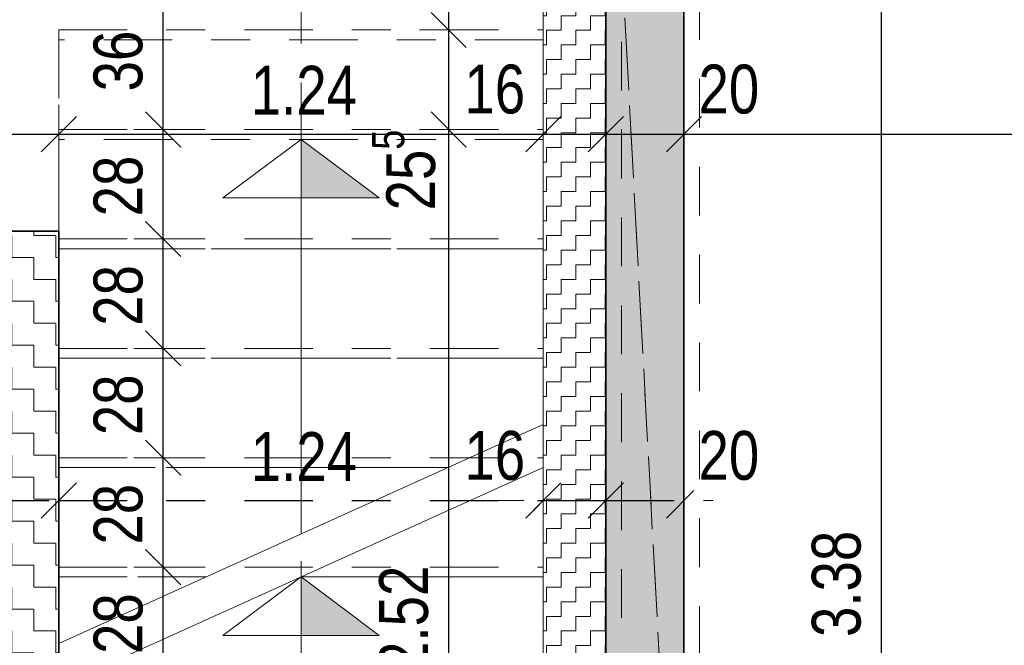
# Model space of a CAD drawing. Header units: metres. Extents: x -75 to 65, y -68 to 92.
# Tile 26 of 34: x 13.35 to 15.87, y 8.96 to 10.56. Entities that reach past the tile are written whole.
import ezdxf

# ---------------------------------------------------------------- set-up
doc = ezdxf.new("R2010")
doc.units = ezdxf.units.M
doc.header["$PDMODE"] = 65
for name, pattern in [('AUSGEZOGEN', [0]), ('STRICHLINIE_S4', [0.275, 0.175, -0.05, 0, -0.05]), ('VERDECKT2_S2', [0.165, 0.125, -0.04])]:
    doc.linetypes.add(name, pattern=pattern)
for name, color, linetype in [('XR$1$010 Aussenwände', 7, 'AUSGEZOGEN'), ('XR$1$010 Aussenwände Bauteilschraffuren', 7, 'AUSGEZOGEN'), ('XR$1$010 Aussenwände Schichttrennlinien', 7, 'AUSGEZOGEN'), ('XR$1$035 Decken', 7, 'AUSGEZOGEN'), ('XR$1$055 Treppen', 7, 'AUSGEZOGEN'), ('XR$1$065 Möbel Einrichtung', 7, 'AUSGEZOGEN'), ('XR$1$080 Raumdefinitionen Kontur', 7, 'AUSGEZOGEN'), ('XR$2$200 Schnittlinien', 7, 'AUSGEZOGEN')]:
    doc.layers.add(name, color=color, linetype=linetype)
doc.layers.add('XR$2$STANDARD_1', color=7, linetype='AUSGEZOGEN', lineweight=25)
doc.styles.add('ARIAL', font='arial.ttf')
doc.dimstyles.new('DIMSTYLE_3', dxfattribs={"dimtxt": 0.125, "dimasz": 0.15, "dimexe": 0, "dimexo": 0, "dimgap": 0.0625, "dimtad": 2, "dimrnd": 0.005, "dimzin": 4, "dimdsep": 46, "dimtxsty": 'ARIAL', "dimblk1": 'ALL_ML_STRICH', "dimblk2": 'ALL_ML_STRICH', "dimsah": 1, "dimcen": 0, "dimclrd": 7, "dimclre": 7, "dimclrt": 7, "dimadec": 0, "dimazin": 0, "dimtfac": 1, "dimtdec": 0, "dimtix": 1, "dimtmove": 2, "dimatfit": 3, "dimfxl": 0, "dimtzin": 0, "dimlwd": 0, "dimlwe": 18, "dimarcsym": 0})
doc.dimstyles.new('DIMSTYLE_7', dxfattribs={"dimtxt": 0.125, "dimasz": 0.15, "dimexe": 0, "dimexo": 0, "dimgap": 0.0625, "dimtad": 2, "dimdec": 1, "dimlfac": 100, "dimrnd": 0.5, "dimzin": 4, "dimdsep": 46, "dimtxsty": 'ARIAL', "dimblk1": 'ALL_ML_STRICH', "dimblk2": 'ALL_ML_STRICH', "dimsah": 1, "dimcen": 0, "dimclrd": 7, "dimclre": 7, "dimclrt": 7, "dimadec": 0, "dimazin": 0, "dimtfac": 1, "dimtdec": 0, "dimtix": 1, "dimtmove": 2, "dimatfit": 3, "dimfxl": 0, "dimtvp": 1.2, "dimtzin": 0, "dimlwd": 0, "dimlwe": 18, "dimarcsym": 0})
pattern_1 = [(0, (0.1125, 0.1125), (0.05625, 0.05625), [0.05625, -0.05625]), (90, (0.1125, 0.1125), (-0.05625, 0.05625), [0.05625, -0.05625])]

# ---------------------------------------------------------------- blocks, each defined once
blk = doc.blocks.new('ALL_ML_STRICH')
at = {"color": 0, "linetype": 'ByBlock', "lineweight": -2}
for p, q in [((0, -0.5), (0, 0.5)), ((-0.3, -0.3), (0.3, 0.3)), ((-1, 0), (0.5, 0))]:
    blk.add_line(p, q, dxfattribs=at)
blk = doc.blocks.new('*D88')
at = {"layer": 'DEFPOINTS', "color": 7, "linetype": 'AUSGEZOGEN', "lineweight": 18, "transparency": 16777216}
for p in [(14.6747, 10.2835), (14.4497, 7.7635), (14.5006, 7.7635)]:
    blk.add_point(p, dxfattribs=at)
at = {"layer": 'XR$2$STANDARD_1', "color": 7, "linetype": 'AUSGEZOGEN', "lineweight": -2, "transparency": 16777216}
for p, q in [((14.4497, 10.2835), (14.4497, 10.2835)), ((14.4497, 7.7635), (14.4497, 10.2835)), ((14.4497, 7.7635), (14.4497, 7.7635))]:
    blk.add_line(p, q, dxfattribs=at)
at = {"layer": 'XR$2$STANDARD_1', "color": 7, "linetype": 'AUSGEZOGEN', "lineweight": 18, "transparency": 16777216, "xscale": 0.15, "yscale": 0.15, "zscale": 0.15}
for p, rotation in [((14.4497, 10.2835), 90), ((14.4497, 7.7635), 270)]:
    blk.add_blockref('ALL_ML_STRICH', p, dxfattribs=dict(at, rotation=rotation))
at = {"layer": 'XR$2$STANDARD_1', "color": 7, "linetype": 'AUSGEZOGEN', "lineweight": 18, "transparency": 16777216, "insert": (14.3351, 9.0312), "char_height": 0.125, "width": 0.4, "attachment_point": 5, "rotation": 90, "style": 'ARIAL'}
blk.add_mtext('\\W0.80;\\A1;{\\A1;{2.52\\H0.082500;\\S^ ;}}', dxfattribs=at)
blk = doc.blocks.new('*D89')
at = {"layer": 'DEFPOINTS', "color": 7, "linetype": 'AUSGEZOGEN', "lineweight": 18, "transparency": 16777216}
for p in [(14.4147, 10.5385), (14.4497, 10.2835), (14.6747, 10.2835)]:
    blk.add_point(p, dxfattribs=at)
at = {"layer": 'XR$2$STANDARD_1', "color": 7, "linetype": 'AUSGEZOGEN', "lineweight": -2, "transparency": 16777216}
for p, q in [((14.4497, 10.5385), (14.4497, 10.5385)), ((14.4497, 10.2835), (14.4497, 10.5385)), ((14.4497, 10.2835), (14.4497, 10.2835))]:
    blk.add_line(p, q, dxfattribs=at)
at = {"layer": 'XR$2$STANDARD_1', "color": 7, "linetype": 'AUSGEZOGEN', "lineweight": 18, "transparency": 16777216, "xscale": 0.15, "yscale": 0.15, "zscale": 0.15}
for p, rotation in [((14.4497, 10.5385), 90), ((14.4497, 10.2835), 270)]:
    blk.add_blockref('ALL_ML_STRICH', p, dxfattribs=dict(at, rotation=rotation))
at = {"layer": 'XR$2$STANDARD_1', "color": 7, "linetype": 'AUSGEZOGEN', "lineweight": 18, "transparency": 16777216, "insert": (14.3351, 10.1799), "char_height": 0.125, "width": 0.4, "attachment_point": 5, "rotation": 90, "style": 'ARIAL'}
blk.add_mtext('\\W0.80;\\A1;{\\A1;{25\\H0.082500;\\S5^ ;}}', dxfattribs=at)
blk = doc.blocks.new('*D90')
at = {"layer": 'DEFPOINTS', "color": 7, "linetype": 'AUSGEZOGEN', "lineweight": 18, "transparency": 16777216}
for p in [(14.4147, 10.6435), (14.4147, 10.5385), (14.4497, 10.5385)]:
    blk.add_point(p, dxfattribs=at)
at = {"layer": 'XR$2$STANDARD_1', "color": 7, "linetype": 'AUSGEZOGEN', "lineweight": -2, "transparency": 16777216}
for p, q in [((14.4497, 10.6435), (14.4497, 10.6435)), ((14.4497, 10.5385), (14.4497, 10.6435)), ((14.4497, 10.5385), (14.4497, 10.5385))]:
    blk.add_line(p, q, dxfattribs=at)
at = {"layer": 'XR$2$STANDARD_1', "color": 7, "linetype": 'AUSGEZOGEN', "lineweight": 18, "transparency": 16777216, "xscale": 0.15, "yscale": 0.15, "zscale": 0.15}
for p, rotation in [((14.4497, 10.6435), 90), ((14.4497, 10.5385), 270)]:
    blk.add_blockref('ALL_ML_STRICH', p, dxfattribs=dict(at, rotation=rotation))
at = {"layer": 'XR$2$STANDARD_1', "color": 7, "linetype": 'AUSGEZOGEN', "lineweight": 18, "transparency": 16777216, "insert": (14.3351, 10.8285), "char_height": 0.125, "width": 0.4, "attachment_point": 5, "rotation": 90, "style": 'ARIAL'}
blk.add_mtext('\\W0.80;\\A1;{\\A1;{10\\H0.082500;\\S5^ ;}}', dxfattribs=at)
blk = doc.blocks.new('*D94')
at = {"layer": 'DEFPOINTS', "color": 7, "linetype": 'AUSGEZOGEN', "lineweight": 18, "transparency": 16777216}
for p in [(15.5747, 10.8035), (15.5571, 7.4235), (15.7239, 7.4235)]:
    blk.add_point(p, dxfattribs=at)
at = {"layer": 'XR$2$STANDARD_1', "color": 7, "linetype": 'AUSGEZOGEN', "lineweight": -2, "transparency": 16777216}
for p, q in [((15.5571, 10.8035), (15.5571, 10.8035)), ((15.5571, 7.4235), (15.5571, 10.8035)), ((15.5571, 7.4235), (15.5571, 7.4235))]:
    blk.add_line(p, q, dxfattribs=at)
at = {"layer": 'XR$2$STANDARD_1', "color": 7, "linetype": 'AUSGEZOGEN', "lineweight": 18, "transparency": 16777216, "xscale": 0.15, "yscale": 0.15, "zscale": 0.15}
for p, rotation in [((15.5571, 10.8035), 90), ((15.5571, 7.4235), 270)]:
    blk.add_blockref('ALL_ML_STRICH', p, dxfattribs=dict(at, rotation=rotation))
at = {"layer": 'XR$2$STANDARD_1', "color": 7, "linetype": 'AUSGEZOGEN', "lineweight": 18, "transparency": 16777216, "insert": (15.4424, 9.1206), "char_height": 0.125, "width": 0.4, "attachment_point": 5, "rotation": 90, "style": 'ARIAL'}
blk.add_mtext('\\W0.80;\\A1;{\\A1;{3.38\\H0.082500;\\S^ ;}}', dxfattribs=at)
blk = doc.blocks.new('*D108')
at = {"layer": 'DEFPOINTS', "color": 7, "linetype": 'AUSGEZOGEN', "lineweight": 18, "transparency": 16777216}
for p in [(11.4518, 10.4672), (13.4518, 10.362), (11.4518, 10.2717)]:
    blk.add_point(p, dxfattribs=at)
at = {"layer": 'XR$2$STANDARD_1', "color": 7, "linetype": 'AUSGEZOGEN', "lineweight": -2, "transparency": 16777216}
for p, q in [((11.4518, 10.2544), (11.4518, 10.2717)), ((11.4518, 10.2717), (13.4518, 10.2717)), ((13.4518, 10.2717), (13.4518, 10.2717))]:
    blk.add_line(p, q, dxfattribs=at)
at = {"layer": 'XR$2$STANDARD_1', "color": 7, "linetype": 'AUSGEZOGEN', "lineweight": 18, "transparency": 16777216, "xscale": 0.15, "yscale": 0.15, "zscale": 0.15, "rotation": 180}
blk.add_blockref('ALL_ML_STRICH', (11.4518, 10.2717), dxfattribs=at)
at = {"layer": 'XR$2$STANDARD_1', "color": 7, "linetype": 'AUSGEZOGEN', "lineweight": 18, "transparency": 16777216, "xscale": 0.15, "yscale": 0.15, "zscale": 0.15}
blk.add_blockref('ALL_ML_STRICH', (13.4518, 10.2717), dxfattribs=at)
at = {"layer": 'XR$2$STANDARD_1', "color": 7, "linetype": 'AUSGEZOGEN', "lineweight": 18, "transparency": 16777216, "insert": (12.0641, 10.3863), "char_height": 0.125, "width": 0.4, "attachment_point": 5, "style": 'ARIAL'}
blk.add_mtext('\\W0.80;\\A1;{\\A1;{2.00\\H0.082500;\\S^ ;}}', dxfattribs=at)
blk = doc.blocks.new('*D109')
at = {"layer": 'DEFPOINTS', "color": 7, "linetype": 'AUSGEZOGEN', "lineweight": 18, "transparency": 16777216}
for p in [(14.6918, 10.5385), (13.4518, 10.362), (13.4518, 10.2717)]:
    blk.add_point(p, dxfattribs=at)
at = {"layer": 'XR$2$STANDARD_1', "color": 7, "linetype": 'AUSGEZOGEN', "lineweight": -2, "transparency": 16777216}
for p, q in [((13.4518, 10.2717), (13.4518, 10.2717)), ((13.4518, 10.2717), (14.6918, 10.2717)), ((14.6918, 10.2717), (14.6918, 10.2717))]:
    blk.add_line(p, q, dxfattribs=at)
at = {"layer": 'XR$2$STANDARD_1', "color": 7, "linetype": 'AUSGEZOGEN', "lineweight": 18, "transparency": 16777216, "xscale": 0.15, "yscale": 0.15, "zscale": 0.15, "rotation": 180}
blk.add_blockref('ALL_ML_STRICH', (13.4518, 10.2717), dxfattribs=at)
at = {"layer": 'XR$2$STANDARD_1', "color": 7, "linetype": 'AUSGEZOGEN', "lineweight": 18, "transparency": 16777216, "xscale": 0.15, "yscale": 0.15, "zscale": 0.15}
blk.add_blockref('ALL_ML_STRICH', (14.6918, 10.2717), dxfattribs=at)
at = {"layer": 'XR$2$STANDARD_1', "color": 7, "linetype": 'AUSGEZOGEN', "lineweight": 18, "transparency": 16777216, "insert": (14.0792, 10.3842), "char_height": 0.125, "width": 0.4, "attachment_point": 5, "style": 'ARIAL'}
blk.add_mtext('\\W0.80;\\A1;{\\A1;{1.24\\H0.082500;\\S^ ;}}', dxfattribs=at)
blk = doc.blocks.new('*D110')
at = {"layer": 'DEFPOINTS', "color": 7, "linetype": 'AUSGEZOGEN', "lineweight": 18, "transparency": 16777216}
for p in [(14.6918, 10.5385), (14.6918, 10.2717), (14.8518, 10.28)]:
    blk.add_point(p, dxfattribs=at)
at = {"layer": 'XR$2$STANDARD_1', "color": 7, "linetype": 'AUSGEZOGEN', "lineweight": -2, "transparency": 16777216}
for p, q in [((14.6918, 10.2717), (14.6918, 10.2717)), ((14.6918, 10.2717), (14.8518, 10.2717)), ((14.8518, 10.2717), (14.8518, 10.2717))]:
    blk.add_line(p, q, dxfattribs=at)
at = {"layer": 'XR$2$STANDARD_1', "color": 7, "linetype": 'AUSGEZOGEN', "lineweight": 18, "transparency": 16777216, "xscale": 0.15, "yscale": 0.15, "zscale": 0.15, "rotation": 180}
blk.add_blockref('ALL_ML_STRICH', (14.6918, 10.2717), dxfattribs=at)
at = {"layer": 'XR$2$STANDARD_1', "color": 7, "linetype": 'AUSGEZOGEN', "lineweight": 18, "transparency": 16777216, "xscale": 0.15, "yscale": 0.15, "zscale": 0.15}
blk.add_blockref('ALL_ML_STRICH', (14.8518, 10.2717), dxfattribs=at)
at = {"layer": 'XR$2$STANDARD_1', "color": 7, "linetype": 'AUSGEZOGEN', "lineweight": 18, "transparency": 16777216, "insert": (14.5678, 10.3863), "char_height": 0.125, "width": 0.4, "attachment_point": 5, "style": 'ARIAL'}
blk.add_mtext('\\W0.80;\\A1;{\\A1;{16\\H0.082500;\\S^ ;}}', dxfattribs=at)
blk = doc.blocks.new('*D111')
at = {"layer": 'DEFPOINTS', "color": 7, "linetype": 'AUSGEZOGEN', "lineweight": 18, "transparency": 16777216}
for p in [(14.8518, 10.28), (14.8518, 10.2717), (15.0518, 10.28)]:
    blk.add_point(p, dxfattribs=at)
at = {"layer": 'XR$2$STANDARD_1', "color": 7, "linetype": 'AUSGEZOGEN', "lineweight": -2, "transparency": 16777216}
for p, q in [((14.8518, 10.2717), (14.8518, 10.2717)), ((14.8518, 10.2717), (15.0518, 10.2717)), ((15.0518, 10.2717), (15.0518, 10.2717))]:
    blk.add_line(p, q, dxfattribs=at)
at = {"layer": 'XR$2$STANDARD_1', "color": 7, "linetype": 'AUSGEZOGEN', "lineweight": 18, "transparency": 16777216, "xscale": 0.15, "yscale": 0.15, "zscale": 0.15, "rotation": 180}
blk.add_blockref('ALL_ML_STRICH', (14.8518, 10.2717), dxfattribs=at)
at = {"layer": 'XR$2$STANDARD_1', "color": 7, "linetype": 'AUSGEZOGEN', "lineweight": 18, "transparency": 16777216, "xscale": 0.15, "yscale": 0.15, "zscale": 0.15}
blk.add_blockref('ALL_ML_STRICH', (15.0518, 10.2717), dxfattribs=at)
at = {"layer": 'XR$2$STANDARD_1', "color": 7, "linetype": 'AUSGEZOGEN', "lineweight": 18, "transparency": 16777216, "insert": (15.1668, 10.3863), "char_height": 0.125, "width": 0.4, "attachment_point": 5, "style": 'ARIAL'}
blk.add_mtext('\\W0.80;\\A1;{\\A1;{20\\H0.082500;\\S^ ;}}', dxfattribs=at)
blk = doc.blocks.new('*D112')
at = {"layer": 'DEFPOINTS', "color": 7, "linetype": 'AUSGEZOGEN', "lineweight": 18, "transparency": 16777216}
for p in [(15.0518, 10.28), (15.0518, 10.2717), (18.9518, 9.9746)]:
    blk.add_point(p, dxfattribs=at)
at = {"layer": 'XR$2$STANDARD_1', "color": 7, "linetype": 'AUSGEZOGEN', "lineweight": -2, "transparency": 16777216}
for p, q in [((15.0518, 10.2717), (15.0518, 10.2717)), ((15.0518, 10.2717), (18.9518, 10.2717)), ((18.9518, 10.2717), (18.9518, 10.2717))]:
    blk.add_line(p, q, dxfattribs=at)
at = {"layer": 'XR$2$STANDARD_1', "color": 7, "linetype": 'AUSGEZOGEN', "lineweight": 18, "transparency": 16777216, "xscale": 0.15, "yscale": 0.15, "zscale": 0.15, "rotation": 180}
blk.add_blockref('ALL_ML_STRICH', (15.0518, 10.2717), dxfattribs=at)
at = {"layer": 'XR$2$STANDARD_1', "color": 7, "linetype": 'AUSGEZOGEN', "lineweight": 18, "transparency": 16777216, "xscale": 0.15, "yscale": 0.15, "zscale": 0.15}
blk.add_blockref('ALL_ML_STRICH', (18.9518, 10.2717), dxfattribs=at)
at = {"layer": 'XR$2$STANDARD_1', "color": 7, "linetype": 'AUSGEZOGEN', "lineweight": 18, "transparency": 16777216, "insert": (17.0092, 10.3864), "char_height": 0.125, "width": 0.4, "attachment_point": 5, "style": 'ARIAL'}
blk.add_mtext('\\W0.80;\\A1;{\\A1;{3.90\\H0.082500;\\S^ ;}}', dxfattribs=at)
blk = doc.blocks.new('*D175')
at = {"layer": 'DEFPOINTS', "color": 7, "linetype": 'STRICHLINIE_S4', "lineweight": 18, "transparency": 16777216}
for p in [(13.4518, 9.369), (13.2518, 9.334), (13.2518, 9.299)]:
    blk.add_point(p, dxfattribs=at)
at = {"layer": 'XR$2$STANDARD_1', "color": 7, "linetype": 'AUSGEZOGEN', "lineweight": -2, "transparency": 16777216}
for p, q in [((13.2518, 9.334), (13.2518, 9.334)), ((13.4518, 9.334), (13.4518, 9.334))]:
    blk.add_line(p, q, dxfattribs=at)
at = {"layer": 'XR$2$STANDARD_1', "color": 7, "linetype": 'STRICHLINIE_S4', "lineweight": -2, "transparency": 16777216}
blk.add_line((13.2518, 9.334), (13.4518, 9.334), dxfattribs=at)
at = {"layer": 'XR$2$STANDARD_1', "color": 7, "linetype": 'STRICHLINIE_S4', "lineweight": 18, "transparency": 16777216, "xscale": 0.15, "yscale": 0.15, "zscale": 0.15, "rotation": 180}
blk.add_blockref('ALL_ML_STRICH', (13.2518, 9.334), dxfattribs=at)
at = {"layer": 'XR$2$STANDARD_1', "color": 7, "linetype": 'STRICHLINIE_S4', "lineweight": 18, "transparency": 16777216, "xscale": 0.15, "yscale": 0.15, "zscale": 0.15}
blk.add_blockref('ALL_ML_STRICH', (13.4518, 9.334), dxfattribs=at)
at = {"layer": 'XR$2$STANDARD_1', "color": 7, "linetype": 'STRICHLINIE_S4', "lineweight": 18, "transparency": 16777216, "insert": (13.1281, 9.4486), "char_height": 0.125, "width": 0.4, "attachment_point": 5, "style": 'ARIAL'}
blk.add_mtext('\\W0.80;\\A1;{\\A1;{20\\H0.082500;\\S^ ;}}', dxfattribs=at)
blk = doc.blocks.new('*D176')
at = {"layer": 'DEFPOINTS', "color": 7, "linetype": 'STRICHLINIE_S4', "lineweight": 18, "transparency": 16777216}
for p in [(13.4518, 9.369), (14.6918, 9.369), (13.4518, 9.334)]:
    blk.add_point(p, dxfattribs=at)
at = {"layer": 'XR$2$STANDARD_1', "color": 7, "linetype": 'AUSGEZOGEN', "lineweight": -2, "transparency": 16777216}
for p, q in [((13.4518, 9.334), (13.4518, 9.334)), ((14.6918, 9.334), (14.6918, 9.334))]:
    blk.add_line(p, q, dxfattribs=at)
at = {"layer": 'XR$2$STANDARD_1', "color": 7, "linetype": 'STRICHLINIE_S4', "lineweight": -2, "transparency": 16777216}
blk.add_line((13.4518, 9.334), (14.6918, 9.334), dxfattribs=at)
at = {"layer": 'XR$2$STANDARD_1', "color": 7, "linetype": 'STRICHLINIE_S4', "lineweight": 18, "transparency": 16777216, "xscale": 0.15, "yscale": 0.15, "zscale": 0.15, "rotation": 180}
blk.add_blockref('ALL_ML_STRICH', (13.4518, 9.334), dxfattribs=at)
at = {"layer": 'XR$2$STANDARD_1', "color": 7, "linetype": 'STRICHLINIE_S4', "lineweight": 18, "transparency": 16777216, "xscale": 0.15, "yscale": 0.15, "zscale": 0.15}
blk.add_blockref('ALL_ML_STRICH', (14.6918, 9.334), dxfattribs=at)
at = {"layer": 'XR$2$STANDARD_1', "color": 7, "linetype": 'STRICHLINIE_S4', "lineweight": 18, "transparency": 16777216, "insert": (14.0792, 9.4465), "char_height": 0.125, "width": 0.4, "attachment_point": 5, "style": 'ARIAL'}
blk.add_mtext('\\W0.80;\\A1;{\\A1;{1.24\\H0.082500;\\S^ ;}}', dxfattribs=at)
blk = doc.blocks.new('*D177')
at = {"layer": 'DEFPOINTS', "color": 7, "linetype": 'STRICHLINIE_S4', "lineweight": 18, "transparency": 16777216}
for p in [(14.6918, 9.369), (14.8518, 9.369), (14.6918, 9.334)]:
    blk.add_point(p, dxfattribs=at)
at = {"layer": 'XR$2$STANDARD_1', "color": 7, "linetype": 'AUSGEZOGEN', "lineweight": -2, "transparency": 16777216}
for p, q in [((14.6918, 9.334), (14.6918, 9.334)), ((14.8518, 9.334), (14.8518, 9.334))]:
    blk.add_line(p, q, dxfattribs=at)
at = {"layer": 'XR$2$STANDARD_1', "color": 7, "linetype": 'STRICHLINIE_S4', "lineweight": -2, "transparency": 16777216}
blk.add_line((14.6918, 9.334), (14.8518, 9.334), dxfattribs=at)
at = {"layer": 'XR$2$STANDARD_1', "color": 7, "linetype": 'STRICHLINIE_S4', "lineweight": 18, "transparency": 16777216, "xscale": 0.15, "yscale": 0.15, "zscale": 0.15, "rotation": 180}
blk.add_blockref('ALL_ML_STRICH', (14.6918, 9.334), dxfattribs=at)
at = {"layer": 'XR$2$STANDARD_1', "color": 7, "linetype": 'STRICHLINIE_S4', "lineweight": 18, "transparency": 16777216, "xscale": 0.15, "yscale": 0.15, "zscale": 0.15}
blk.add_blockref('ALL_ML_STRICH', (14.8518, 9.334), dxfattribs=at)
at = {"layer": 'XR$2$STANDARD_1', "color": 7, "linetype": 'STRICHLINIE_S4', "lineweight": 18, "transparency": 16777216, "insert": (14.5678, 9.4486), "char_height": 0.125, "width": 0.4, "attachment_point": 5, "style": 'ARIAL'}
blk.add_mtext('\\W0.80;\\A1;{\\A1;{16\\H0.082500;\\S^ ;}}', dxfattribs=at)
blk = doc.blocks.new('*D178')
at = {"layer": 'DEFPOINTS', "color": 7, "linetype": 'STRICHLINIE_S4', "lineweight": 18, "transparency": 16777216}
for p in [(14.8518, 9.369), (15.0518, 9.3569), (14.8518, 9.334)]:
    blk.add_point(p, dxfattribs=at)
at = {"layer": 'XR$2$STANDARD_1', "color": 7, "linetype": 'AUSGEZOGEN', "lineweight": -2, "transparency": 16777216}
for p, q in [((14.8518, 9.334), (14.8518, 9.334)), ((15.0518, 9.334), (15.0518, 9.334))]:
    blk.add_line(p, q, dxfattribs=at)
at = {"layer": 'XR$2$STANDARD_1', "color": 7, "linetype": 'STRICHLINIE_S4', "lineweight": -2, "transparency": 16777216}
blk.add_line((14.8518, 9.334), (15.0518, 9.334), dxfattribs=at)
at = {"layer": 'XR$2$STANDARD_1', "color": 7, "linetype": 'STRICHLINIE_S4', "lineweight": 18, "transparency": 16777216, "xscale": 0.15, "yscale": 0.15, "zscale": 0.15, "rotation": 180}
blk.add_blockref('ALL_ML_STRICH', (14.8518, 9.334), dxfattribs=at)
at = {"layer": 'XR$2$STANDARD_1', "color": 7, "linetype": 'STRICHLINIE_S4', "lineweight": 18, "transparency": 16777216, "xscale": 0.15, "yscale": 0.15, "zscale": 0.15}
blk.add_blockref('ALL_ML_STRICH', (15.0518, 9.334), dxfattribs=at)
at = {"layer": 'XR$2$STANDARD_1', "color": 7, "linetype": 'STRICHLINIE_S4', "lineweight": 18, "transparency": 16777216, "insert": (15.1668, 9.4486), "char_height": 0.125, "width": 0.4, "attachment_point": 5, "style": 'ARIAL'}
blk.add_mtext('\\W0.80;\\A1;{\\A1;{20\\H0.082500;\\S^ ;}}', dxfattribs=at)
blk = doc.blocks.new('*D184')
at = {"layer": 'DEFPOINTS', "color": 7, "linetype": 'AUSGEZOGEN', "lineweight": 18, "transparency": 16777216}
for p in [(13.6999, 9.1635), (13.7188, 8.8835), (13.7188, 8.8835)]:
    blk.add_point(p, dxfattribs=at)
at = {"layer": 'XR$2$STANDARD_1', "color": 7, "linetype": 'AUSGEZOGEN', "lineweight": -2, "transparency": 16777216}
for p, q in [((13.7188, 9.1635), (13.7188, 9.1635)), ((13.7188, 8.8835), (13.7188, 9.1635)), ((13.7188, 8.8835), (13.7188, 8.8835))]:
    blk.add_line(p, q, dxfattribs=at)
at = {"layer": 'XR$2$STANDARD_1', "color": 7, "linetype": 'AUSGEZOGEN', "lineweight": 18, "transparency": 16777216, "xscale": 0.15, "yscale": 0.15, "zscale": 0.15}
for p, rotation in [((13.7188, 9.1635), 90), ((13.7188, 8.8835), 270)]:
    blk.add_blockref('ALL_ML_STRICH', p, dxfattribs=dict(at, rotation=rotation))
at = {"layer": 'XR$2$STANDARD_1', "color": 7, "linetype": 'AUSGEZOGEN', "lineweight": 18, "transparency": 16777216, "insert": (13.6042, 9.0189), "char_height": 0.125, "width": 0.4, "attachment_point": 5, "rotation": 90, "style": 'ARIAL'}
blk.add_mtext('\\W0.80;\\A1;{\\A1;{28\\H0.082500;\\S^ ;}}', dxfattribs=at)
blk = doc.blocks.new('*D185')
at = {"layer": 'DEFPOINTS', "color": 7, "linetype": 'AUSGEZOGEN', "lineweight": 18, "transparency": 16777216}
for p in [(13.7538, 9.4435), (13.6999, 9.1635), (13.7188, 9.1635)]:
    blk.add_point(p, dxfattribs=at)
at = {"layer": 'XR$2$STANDARD_1', "color": 7, "linetype": 'AUSGEZOGEN', "lineweight": -2, "transparency": 16777216}
for p, q in [((13.7188, 9.4435), (13.7188, 9.4435)), ((13.7188, 9.1635), (13.7188, 9.4435)), ((13.7188, 9.1635), (13.7188, 9.1635))]:
    blk.add_line(p, q, dxfattribs=at)
at = {"layer": 'XR$2$STANDARD_1', "color": 7, "linetype": 'AUSGEZOGEN', "lineweight": 18, "transparency": 16777216, "xscale": 0.15, "yscale": 0.15, "zscale": 0.15}
for p, rotation in [((13.7188, 9.4435), 90), ((13.7188, 9.1635), 270)]:
    blk.add_blockref('ALL_ML_STRICH', p, dxfattribs=dict(at, rotation=rotation))
at = {"layer": 'XR$2$STANDARD_1', "color": 7, "linetype": 'AUSGEZOGEN', "lineweight": 18, "transparency": 16777216, "insert": (13.6042, 9.2989), "char_height": 0.125, "width": 0.4, "attachment_point": 5, "rotation": 90, "style": 'ARIAL'}
blk.add_mtext('\\W0.80;\\A1;{\\A1;{28\\H0.082500;\\S^ ;}}', dxfattribs=at)
blk = doc.blocks.new('*D186')
at = {"layer": 'DEFPOINTS', "color": 7, "linetype": 'AUSGEZOGEN', "lineweight": 18, "transparency": 16777216}
for p in [(13.7639, 9.7235), (13.7188, 9.4435), (13.7538, 9.4435)]:
    blk.add_point(p, dxfattribs=at)
at = {"layer": 'XR$2$STANDARD_1', "color": 7, "linetype": 'AUSGEZOGEN', "lineweight": -2, "transparency": 16777216}
for p, q in [((13.7188, 9.7235), (13.7188, 9.7235)), ((13.7188, 9.4435), (13.7188, 9.7235)), ((13.7188, 9.4435), (13.7188, 9.4435))]:
    blk.add_line(p, q, dxfattribs=at)
at = {"layer": 'XR$2$STANDARD_1', "color": 7, "linetype": 'AUSGEZOGEN', "lineweight": 18, "transparency": 16777216, "xscale": 0.15, "yscale": 0.15, "zscale": 0.15}
for p, rotation in [((13.7188, 9.7235), 90), ((13.7188, 9.4435), 270)]:
    blk.add_blockref('ALL_ML_STRICH', p, dxfattribs=dict(at, rotation=rotation))
at = {"layer": 'XR$2$STANDARD_1', "color": 7, "linetype": 'AUSGEZOGEN', "lineweight": 18, "transparency": 16777216, "insert": (13.6042, 9.5789), "char_height": 0.125, "width": 0.4, "attachment_point": 5, "rotation": 90, "style": 'ARIAL'}
blk.add_mtext('\\W0.80;\\A1;{\\A1;{28\\H0.082500;\\S^ ;}}', dxfattribs=at)
blk = doc.blocks.new('*D187')
at = {"layer": 'DEFPOINTS', "color": 7, "linetype": 'AUSGEZOGEN', "lineweight": 18, "transparency": 16777216}
for p in [(13.7538, 10.0035), (13.7188, 9.7235), (13.7639, 9.7235)]:
    blk.add_point(p, dxfattribs=at)
at = {"layer": 'XR$2$STANDARD_1', "color": 7, "linetype": 'AUSGEZOGEN', "lineweight": -2, "transparency": 16777216}
for p, q in [((13.7188, 10.0035), (13.7188, 10.0035)), ((13.7188, 9.7235), (13.7188, 10.0035)), ((13.7188, 9.7235), (13.7188, 9.7235))]:
    blk.add_line(p, q, dxfattribs=at)
at = {"layer": 'XR$2$STANDARD_1', "color": 7, "linetype": 'AUSGEZOGEN', "lineweight": 18, "transparency": 16777216, "xscale": 0.15, "yscale": 0.15, "zscale": 0.15}
for p, rotation in [((13.7188, 10.0035), 90), ((13.7188, 9.7235), 270)]:
    blk.add_blockref('ALL_ML_STRICH', p, dxfattribs=dict(at, rotation=rotation))
at = {"layer": 'XR$2$STANDARD_1', "color": 7, "linetype": 'AUSGEZOGEN', "lineweight": 18, "transparency": 16777216, "insert": (13.6042, 9.8589), "char_height": 0.125, "width": 0.4, "attachment_point": 5, "rotation": 90, "style": 'ARIAL'}
blk.add_mtext('\\W0.80;\\A1;{\\A1;{28\\H0.082500;\\S^ ;}}', dxfattribs=at)
blk = doc.blocks.new('*D188')
at = {"layer": 'DEFPOINTS', "color": 7, "linetype": 'AUSGEZOGEN', "lineweight": 18, "transparency": 16777216}
for p in [(13.7909, 10.2835), (13.7188, 10.0035), (13.7538, 10.0035)]:
    blk.add_point(p, dxfattribs=at)
at = {"layer": 'XR$2$STANDARD_1', "color": 7, "linetype": 'AUSGEZOGEN', "lineweight": -2, "transparency": 16777216}
for p, q in [((13.7188, 10.2835), (13.7188, 10.2835)), ((13.7188, 10.0035), (13.7188, 10.2835)), ((13.7188, 10.0035), (13.7188, 10.0035))]:
    blk.add_line(p, q, dxfattribs=at)
at = {"layer": 'XR$2$STANDARD_1', "color": 7, "linetype": 'AUSGEZOGEN', "lineweight": 18, "transparency": 16777216, "xscale": 0.15, "yscale": 0.15, "zscale": 0.15}
for p, rotation in [((13.7188, 10.2835), 90), ((13.7188, 10.0035), 270)]:
    blk.add_blockref('ALL_ML_STRICH', p, dxfattribs=dict(at, rotation=rotation))
at = {"layer": 'XR$2$STANDARD_1', "color": 7, "linetype": 'AUSGEZOGEN', "lineweight": 18, "transparency": 16777216, "insert": (13.6042, 10.1389), "char_height": 0.125, "width": 0.4, "attachment_point": 5, "rotation": 90, "style": 'ARIAL'}
blk.add_mtext('\\W0.80;\\A1;{\\A1;{28\\H0.082500;\\S^ ;}}', dxfattribs=at)
blk = doc.blocks.new('*D189')
at = {"layer": 'DEFPOINTS', "color": 7, "linetype": 'AUSGEZOGEN', "lineweight": 18, "transparency": 16777216}
for p in [(13.7188, 10.6435), (13.7188, 10.2835), (13.7909, 10.2835)]:
    blk.add_point(p, dxfattribs=at)
at = {"layer": 'XR$2$STANDARD_1', "color": 7, "linetype": 'AUSGEZOGEN', "lineweight": -2, "transparency": 16777216}
for p, q in [((13.7188, 10.6435), (13.7188, 10.6435)), ((13.7188, 10.2835), (13.7188, 10.6435)), ((13.7188, 10.2835), (13.7188, 10.2835))]:
    blk.add_line(p, q, dxfattribs=at)
at = {"layer": 'XR$2$STANDARD_1', "color": 7, "linetype": 'AUSGEZOGEN', "lineweight": 18, "transparency": 16777216, "xscale": 0.15, "yscale": 0.15, "zscale": 0.15}
for p, rotation in [((13.7188, 10.6435), 90), ((13.7188, 10.2835), 270)]:
    blk.add_blockref('ALL_ML_STRICH', p, dxfattribs=dict(at, rotation=rotation))
at = {"layer": 'XR$2$STANDARD_1', "color": 7, "linetype": 'AUSGEZOGEN', "lineweight": 18, "transparency": 16777216, "insert": (13.6041, 10.459), "char_height": 0.125, "width": 0.4, "attachment_point": 5, "rotation": 90, "style": 'ARIAL'}
blk.add_mtext('\\W0.80;\\A1;{\\A1;{36\\H0.082500;\\S^ ;}}', dxfattribs=at)

msp = doc.modelspace()

# ---------------------------------------------------------------- hatches: boundary and pattern name
at = {"layer": 'XR$1$010 Aussenwände Bauteilschraffuren', "linetype": 'AUSGEZOGEN', "lineweight": 13, "transparency": 33554687}
h = msp.add_hatch(dxfattribs=at)
h.set_pattern_fill('MUSTER', scale=0.05625, style=0, pattern_type=2)
h.set_pattern_definition(pattern_1)
h.paths.add_polyline_path([(10.0518, 10.8257), (10.0713, 10.8035), (14.8323, 10.8035), (14.8518, 10.8257), (14.8518, 7.4235), (15.0518, 7.4235), (15.0518, 10.8035), (15.9518, 10.8035), (15.9518, 11.0535), (15.0518, 11.0535), (15.0518, 11.0535), (1.9918, 11.0535), (1.9918, 7.2135), (2.2418, 7.2135), (2.2418, 10.8035), (9.8518, 10.8035), (9.8518, 6.0735), (11.7518, 6.0735), (11.7518, 6.2735), (10.0518, 6.2735)], flags=0)
h = msp.add_hatch(dxfattribs=at)
h.set_pattern_fill('MUSTER', scale=0.0375, angle=90, style=0, pattern_type=2)
h.set_pattern_definition([(90, (-0.075, 0.075), (-0.0375, 0.0375), [0.0375, -0.0375]), (180, (-0.075, 0.075), (-0.0375, -0.0375), [0.0375, -0.0375])])
h.paths.add_polyline_path([(14.6918, 10.6435), (14.6918, 7.4235), (14.8518, 7.4235), (14.8518, 10.6435)], flags=0)
h = msp.add_hatch(dxfattribs=at)
h.set_pattern_fill('MUSTER', scale=0.05625, style=0, pattern_type=2)
h.set_pattern_definition(pattern_1)
h.paths.add_polyline_path([(13.2518, 9.8235), (13.4518, 10.0235), (13.2518, 10.0235)], flags=0)
h = msp.add_hatch(dxfattribs=at)
h.set_pattern_fill('MUSTER', scale=0.05625, style=0, pattern_type=2)
h.set_pattern_definition(pattern_1)
h.paths.add_polyline_path([(13.2518, 9.8235), (13.4518, 9.8235), (13.4518, 10.0235)], flags=0)
h = msp.add_hatch(dxfattribs=at)
h.set_pattern_fill('MUSTER', scale=0.05625, style=0, pattern_type=2)
h.set_pattern_definition(pattern_1)
h.paths.add_polyline_path([(13.2518, 9.8235), (13.2518, 7.8935), (13.4518, 7.8935), (13.4518, 9.8235)], flags=0)
at = {"layer": 'XR$1$055 Treppen', "linetype": 'AUSGEZOGEN', "lineweight": 13, "true_color": 0x202020, "transparency": 33554687}
for points in [[(14.0718, 10.2585), (14.0718, 10.1085), (14.2718, 10.1085)], [(14.0718, 9.1385), (14.0718, 8.9885), (14.2718, 8.9885)]]:
    msp.add_hatch(color=250, dxfattribs=at).paths.add_polyline_path(points)

# ---------------------------------------------------------------- linework, layer by layer
at = {"layer": 'XR$1$010 Aussenwände', "color": 7, "linetype": 'AUSGEZOGEN', "lineweight": 35, "transparency": 33554687}
for p, q in [((15.0518, 7.4235), (15.0518, 10.8035)), ((13.4518, 10.0235), (13.2518, 10.0235)), ((13.4518, 7.8935), (13.4518, 10.0235))]:
    msp.add_line(p, q, dxfattribs=at)
at = {"layer": 'XR$1$010 Aussenwände', "color": 7, "linetype": 'AUSGEZOGEN', "lineweight": 18, "transparency": 33554687}
msp.add_line((14.6918, 10.6435), (14.6918, 7.4235), dxfattribs=at)
at = {"layer": 'XR$1$010 Aussenwände', "color": 7, "linetype": 'STRICHLINIE_S4', "lineweight": 18, "transparency": 33554687}
for p, q in [((13.4518, 10.5385), (14.6918, 10.5385)), ((13.4518, 10.5385), (13.4518, 10.2585)), ((13.4518, 10.2835), (14.6918, 10.2835)), ((13.4518, 10.0035), (14.6918, 10.0035)), ((13.4518, 9.7235), (14.6918, 9.7235)), ((13.4518, 9.4435), (14.6918, 9.4435))]:
    msp.add_line(p, q, dxfattribs=at)
at = {"layer": 'XR$1$010 Aussenwände', "color": 7, "linetype": 'STRICHLINIE_S4', "lineweight": 13, "transparency": 33554687}
msp.add_line((13.4518, 9.1635), (14.6918, 9.1635), dxfattribs=at)
at = {"layer": 'XR$1$010 Aussenwände Schichttrennlinien', "color": 7, "linetype": 'AUSGEZOGEN', "lineweight": 35, "transparency": 33554687}
msp.add_line((14.8518, 10.6435), (14.8518, 7.4235), dxfattribs=at)
at = {"layer": 'XR$1$035 Decken', "color": 7, "linetype": 'STRICHLINIE_S4', "lineweight": 13, "transparency": 33554687}
for p, q in [((14.6918, 9.9785), (14.6918, 11.0535)), ((11.4518, 10.0235), (13.4518, 10.0235)), ((13.4518, 10.0235), (13.4518, 9.9785)), ((13.4518, 9.9785), (14.6918, 9.9785))]:
    msp.add_line(p, q, dxfattribs=at)
at = {"layer": 'XR$1$055 Treppen', "color": 7, "linetype": 'STRICHLINIE_S4', "lineweight": 18, "transparency": 33554687}
for p, q in [((14.6918, 10.5135), (13.4518, 10.5135)), ((14.6918, 10.2585), (13.4518, 10.2585)), ((14.6918, 9.9785), (13.4518, 9.9785)), ((13.4518, 9.9785), (14.6918, 9.9785)), ((14.6918, 9.6985), (13.4518, 9.6985)), ((13.4518, 9.6985), (14.6918, 9.6985)), ((14.4488, 9.4185), (13.4518, 9.4185)), ((13.4518, 9.4185), (14.4488, 9.4185)), ((13.8288, 9.1385), (13.4518, 9.1385)), ((13.4518, 9.1385), (13.8288, 9.1385))]:
    msp.add_line(p, q, dxfattribs=at)
at = {"layer": 'XR$1$055 Treppen', "color": 7, "linetype": 'AUSGEZOGEN', "lineweight": 18, "transparency": 33554687}
for p, q in [((13.4518, 10.2585), (13.4518, 9.9785)), ((14.0718, 10.2585), (13.8718, 10.1085)), ((14.0718, 9.9785), (14.0718, 10.2585)), ((14.0718, 10.1085), (14.0718, 10.2585)), ((14.0718, 10.2585), (14.0718, 10.1085)), ((14.2718, 10.1085), (14.0718, 10.2585)), ((14.6918, 9.9785), (14.6918, 10.2585)), ((13.8718, 10.1085), (14.0718, 10.1085)), ((14.0718, 10.1085), (14.2718, 10.1085)), ((13.4518, 9.9785), (13.4518, 9.6985)), ((14.0718, 9.2482), (14.0718, 9.9785)), ((14.6918, 9.6985), (14.6918, 9.9785)), ((13.4518, 9.6985), (13.4518, 9.4185)), ((14.6918, 9.5282), (14.6918, 9.6985)), ((13.4518, 9.4185), (13.4518, 9.1385)), ((14.6918, 9.1385), (14.6918, 9.4185)), ((13.4518, 9.1385), (13.4518, 8.9682)), ((14.0718, 9.1385), (13.8718, 8.9885)), ((14.0718, 8.0185), (14.0718, 9.1385)), ((14.0718, 8.9885), (14.0718, 9.1385)), ((14.0718, 9.1385), (14.0718, 8.9885)), ((14.2718, 8.9885), (14.0718, 9.1385)), ((14.6918, 8.8585), (14.6918, 9.1385)), ((13.8718, 8.9885), (14.0718, 8.9885)), ((14.0718, 8.9885), (14.2718, 8.9885))]:
    msp.add_line(p, q, dxfattribs=at)
at = {"layer": 'XR$1$055 Treppen', "color": 7, "linetype": 'AUSGEZOGEN', "lineweight": 13, "transparency": 33554687}
for p, q in [((13.4518, 8.9682), (14.6918, 9.5282)), ((13.4518, 8.8585), (14.6918, 9.4185)), ((14.6918, 9.1385), (14.0718, 9.1385)), ((14.0718, 9.1385), (14.6918, 9.1385))]:
    msp.add_line(p, q, dxfattribs=at)
at = {"layer": 'XR$1$065 Möbel Einrichtung', "color": 212, "linetype": 'VERDECKT2_S2', "lineweight": 13, "transparency": 33554687}
for p, q in [((14.8918, 10.7335), (15.052, 7.7487)), ((14.8918, 10.7335), (14.8918, 7.5885)), ((15.052, 7.7487), (14.8918, 10.7335)), ((15.0918, 7.5885), (15.0918, 10.7335))]:
    msp.add_line(p, q, dxfattribs=at)
at = {"layer": 'XR$1$080 Raumdefinitionen Kontur', "color": 51, "linetype": 'AUSGEZOGEN', "lineweight": 13, "transparency": 33554687}
for p, q in [((15.0518, 10.8035), (15.0518, 6.2235)), ((14.6918, 6.4335), (14.6918, 10.6435))]:
    msp.add_line(p, q, dxfattribs=at)
at = {"layer": 'XR$2$200 Schnittlinien', "color": 7, "linetype": 'STRICHLINIE_S4', "lineweight": 13, "transparency": 33554687}
msp.add_line((14.0718, 13.7291), (14.0718, 9.1205), dxfattribs=at)

# ---------------------------------------------------------------- dimensions: what is measured, and where the dimension line sits
at = {"layer": 'XR$2$STANDARD_1', "color": 7, "linetype": 'AUSGEZOGEN', "lineweight": 18, "transparency": 33554687}
for base, p1, p2, dimstyle, picture, middle in [((14.4497, 10.6435), (14.4497, 10.5385), (14.4497, 10.6435), 'DIMSTYLE_7', '*D90', (14.3351, 10.8285)), ((15.5571, 10.8035), (15.5571, 7.4235), (15.5571, 10.8035), 'DIMSTYLE_3', '*D94', (15.4424, 9.1206)), ((13.7188, 10.6435), (13.7188, 10.2835), (13.7188, 10.6435), 'DIMSTYLE_7', '*D189', (13.6041, 10.459)), ((14.4497, 10.5385), (14.4497, 10.2835), (14.4497, 10.5385), 'DIMSTYLE_7', '*D89', (14.3351, 10.1799)), ((13.7188, 10.2835), (13.7188, 10.0035), (13.7188, 10.2835), 'DIMSTYLE_7', '*D188', (13.6042, 10.1389)), ((14.4497, 10.2835), (14.4497, 7.7635), (14.4497, 10.2835), 'DIMSTYLE_3', '*D88', (14.3351, 9.0312)), ((13.7188, 10.0035), (13.7188, 9.7235), (13.7188, 10.0035), 'DIMSTYLE_7', '*D187', (13.6042, 9.8589)), ((13.7188, 9.7235), (13.7188, 9.4435), (13.7188, 9.7235), 'DIMSTYLE_7', '*D186', (13.6042, 9.5789)), ((13.7188, 9.4435), (13.7188, 9.1635), (13.7188, 9.4435), 'DIMSTYLE_7', '*D185', (13.6042, 9.2989)), ((13.7188, 9.1635), (13.7188, 8.8835), (13.7188, 9.1635), 'DIMSTYLE_7', '*D184', (13.6042, 9.0189))]:
    dim = msp.add_linear_dim(base=base, p1=p1, p2=p2, angle=90, dimstyle=dimstyle, override={"dimpost": '<>', "dimclrd": 7, "dimclre": 7, "dimclrt": 7, "dimlwd": 0, "dimlwe": 18}, dxfattribs=at)
    dim.commit()
    dim.dimension.update_dxf_attribs({"geometry": picture, "text_midpoint": middle, "dimtype": 160})
for base, p1, p2, dimstyle, picture, middle in [((14.6918, 10.2717), (13.4518, 10.2717), (14.6918, 10.2717), 'DIMSTYLE_3', '*D109', (14.0792, 10.3842)), ((14.8518, 10.2717), (14.6918, 10.2717), (14.8518, 10.2717), 'DIMSTYLE_7', '*D110', (14.5678, 10.3863)), ((13.4518, 10.2717), (11.4518, 10.2544), (13.4518, 10.2717), 'DIMSTYLE_3', '*D108', (12.0641, 10.3863)), ((15.0518, 10.2717), (14.8518, 10.2717), (15.0518, 10.2717), 'DIMSTYLE_7', '*D111', (15.1668, 10.3863)), ((18.9518, 10.2717), (15.0518, 10.2717), (18.9518, 10.2717), 'DIMSTYLE_3', '*D112', (17.0092, 10.3864))]:
    dim = msp.add_linear_dim(base=base, p1=p1, p2=p2, dimstyle=dimstyle, override={"dimpost": '<>', "dimclrd": 7, "dimclre": 7, "dimclrt": 7, "dimlwd": 0, "dimlwe": 18}, dxfattribs=at)
    dim.commit()
    dim.dimension.update_dxf_attribs({"geometry": picture, "text_midpoint": middle, "dimtype": 160})
at = {"layer": 'XR$2$STANDARD_1', "color": 7, "linetype": 'STRICHLINIE_S4', "lineweight": 18, "transparency": 33554687}
for base, p1, p2, dimstyle, picture, middle in [((13.4518, 9.334), (13.2518, 9.334), (13.4518, 9.334), 'DIMSTYLE_7', '*D175', (13.1281, 9.4486)), ((14.6918, 9.334), (13.4518, 9.334), (14.6918, 9.334), 'DIMSTYLE_3', '*D176', (14.0792, 9.4465)), ((14.8518, 9.334), (14.6918, 9.334), (14.8518, 9.334), 'DIMSTYLE_7', '*D177', (14.5678, 9.4486)), ((15.0518, 9.334), (14.8518, 9.334), (15.0518, 9.334), 'DIMSTYLE_7', '*D178', (15.1668, 9.4486))]:
    dim = msp.add_linear_dim(base=base, p1=p1, p2=p2, dimstyle=dimstyle, override={"dimpost": '<>', "dimclrd": 7, "dimclre": 7, "dimclrt": 7, "dimlwd": 0, "dimlwe": 18}, dxfattribs=at)
    dim.commit()
    dim.dimension.update_dxf_attribs({"geometry": picture, "text_midpoint": middle, "dimtype": 160})

doc.saveas('drawing.dxf')
